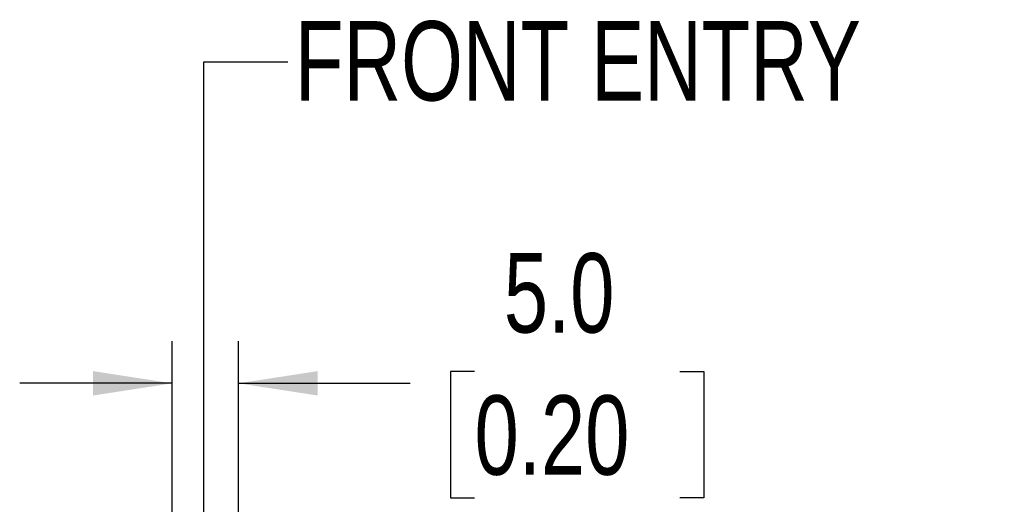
# Model space of a CAD drawing. Header units: millimetres. Extents: x 0 to 559, y 0 to 432.
# Tile 7 of 16: x 246 to 320, y 278 to 315. Entities that reach past the tile are written whole.
import ezdxf

# ---------------------------------------------------------------- set-up
doc = ezdxf.new("R2010")
doc.units = ezdxf.units.MM
doc.layers.add('DIMENSIONS', color=140, linetype='Continuous', lineweight=25)
doc.layers.add('TEXT', color=140, linetype='Continuous', lineweight=25)
doc.styles.add('SLDTEXTSTYLE0', font='TXT', dxfattribs={"width": 0.75})
doc.dimstyles.new('SLDDIMSTYLE1', dxfattribs={"dimtxt": 6, "dimasz": 6, "dimexe": 0, "dimexo": 0.0625, "dimgap": 1.5, "dimtad": 0, "dimtih": 1, "dimtoh": 1, "dimdec": 1, "dimrnd": 1e-09, "dimzin": 4, "dimdsep": 46, "dimtxsty": 'SLDTEXTSTYLE0', "dimsah": 1, "dimcen": 0.09, "dimadec": 0, "dimazin": 1, "dimtfac": 1, "dimtdec": 1, "dimtmove": 0, "dimatfit": 0, "dimfxl": 0, "dimfrac": 2, "dimtolj": 1, "dimtzin": 12, "dimarcsym": 0})
doc.dimstyles.new('SLDDIMSTYLE4', dxfattribs={"dimtxt": 0.18, "dimasz": 6, "dimexe": 0, "dimexo": 0.0625, "dimgap": 0, "dimtad": 0, "dimtih": 1, "dimtoh": 1, "dimdec": 0, "dimrnd": 1e-09, "dimzin": 0, "dimdsep": 46, "dimtxsty": 'Standard', "dimsah": 1, "dimcen": 0.09, "dimadec": 0, "dimazin": 0, "dimtfac": 6, "dimtdec": 0, "dimtofl": 0, "dimtmove": 0, "dimatfit": 3, "dimfxl": 0, "dimfrac": 2, "dimtolj": 1, "dimtzin": 0, "dimarcsym": 0})

# ---------------------------------------------------------------- blocks, each defined once
blk = doc.blocks.new('_D_4')
at = {"layer": 'DIMENSIONS'}
for p, q in [((257.279, 262.197), (257.279, 290.782)), ((262.279, 262.197), (262.279, 290.782)), ((280.134, 288.49), (278.306, 288.49)), ((278.306, 288.49), (278.306, 278.965)), ((295.651, 288.49), (297.479, 288.49)), ((297.479, 288.49), (297.479, 278.965)), ((257.279, 287.607), (245.741, 287.607)), ((262.279, 287.607), (275.261, 287.607)), ((278.306, 278.965), (280.134, 278.965)), ((297.479, 278.965), (295.651, 278.965))]:
    blk.add_line(p, q, dxfattribs=at)
for points in [[(257.279, 287.607), (251.279, 288.53), (251.279, 286.684)], [(262.279, 287.607), (268.279, 286.684), (268.279, 288.53)]]:
    blk.add_solid(points, dxfattribs=at)
at = {"layer": 'DIMENSIONS', "char_height": 6, "attachment_point": 1, "style": 'SLDTEXTSTYLE0'}
for s, insert in [('5.0', (282.351, 297.443)), ('0.20', (280.134, 286.699))]:
    blk.add_mtext(s, dxfattribs=dict(at, insert=insert))

msp = doc.modelspace()

# ---------------------------------------------------------------- texts
at = {"layer": 'TEXT', "insert": (266.557, 314.978), "char_height": 6, "attachment_point": 1, "style": 'SLDTEXTSTYLE0'}
msp.add_mtext('FRONT ENTRY', dxfattribs=at)

# ---------------------------------------------------------------- dimensions: what is measured, and where the dimension line sits
at = {"layer": 'DIMENSIONS'}
dim = msp.add_linear_dim(base=(262.279, 287.607), p1=(257.279, 260.927), p2=(262.279, 260.927), angle=0, dimstyle='SLDDIMSTYLE1', dxfattribs=at)
dim.commit()
dim.dimension.update_dxf_attribs({"geometry": '_D_4', "text_midpoint": (287.892, 287.607), "dimtype": 160})

# ---------------------------------------------------------------- leaders
at = {"layer": 'TEXT'}
msp.add_leader([(259.661, 261.427), (259.663, 311.896), (266.013, 311.896)], dimstyle='SLDDIMSTYLE4', dxfattribs=at)

doc.saveas('drawing.dxf')
